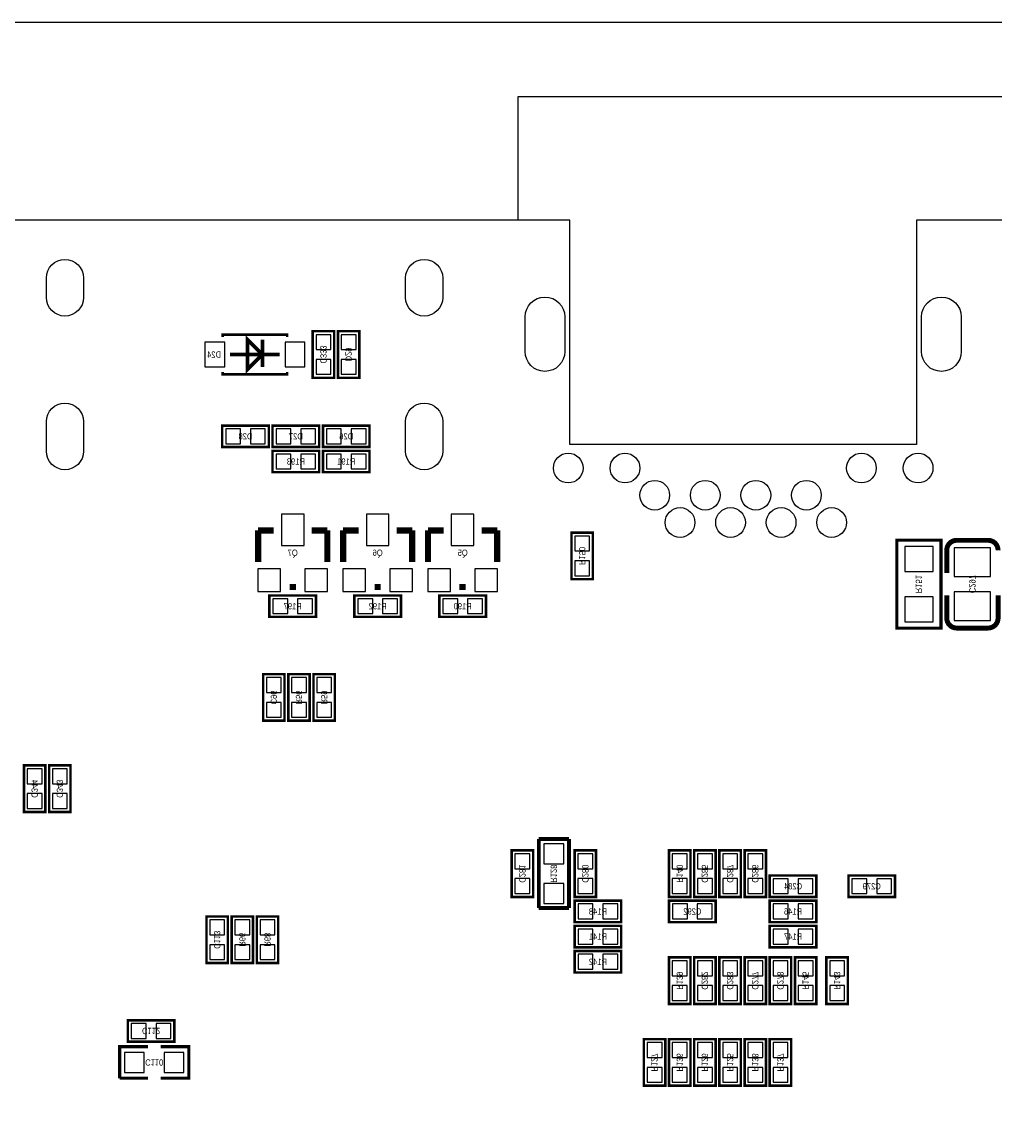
# Model space of a CAD drawing. Extents: x 0 to 150, y -8 to 98.
# Tile 6 of 13: x 38 to 77, y 53 to 98. Entities that reach past the tile are written whole.
import ezdxf
from ezdxf.enums import TextEntityAlignment as Align

# ---------------------------------------------------------------- set-up
doc = ezdxf.new("R2010")
doc.units = 0
for name, color, linetype in [('BG_OUTLINE', 92, 'CONTINUOUS'), ('PG_SILKSCREEN_BOTTOM', 150, 'CONTINUOUS'), ('PIN_BOTTOM', 253, 'CONTINUOUS'), ('RD_SILKSCREEN_BOTTOM', 80, 'CONTINUOUS')]:
    doc.layers.add(name, color=color, linetype=linetype)

msp = doc.modelspace()

# ---------------------------------------------------------------- linework, layer by layer
at = {"layer": 'BG_OUTLINE'}
for points in [[(2.999994, 89.99982), (2.999994, 91.999816), (0, 91.999816), (0, 95.999808, -0.414214), (1.999996, 97.999804), (147.999704, 97.999804, -0.414214), (149.9997, 95.999808), (149.9997, 91.999816), (146.999706, 91.999816), (146.999706, 89.99982)], [(2.999994, 0), (146.99996, 0, 0.414214), (149.999954, 2.999994), (149.999954, 86.999826, 0.414214), (146.99996, 89.99982), (74.076052, 89.99982), (74.076052, 80.9498), (60.07608, 80.9498), (60.07608, 89.99982), (2.999994, 89.99982, 0.414214), (0, 86.999826), (0, 2.999994, 0.414214), (2.999994, 0), (2.999994, -1.999996), (0, -1.999996), (0, -5.999988, 0.414214), (1.999996, -7.999984), (147.999704, -7.999984, 0.414214), (149.9997, -5.999988), (149.9997, -1.999996), (146.999706, -1.999996), (146.999706, 0)]]:
    msp.add_lwpolyline(points, format="xyb", dxfattribs=at)
msp.add_lwpolyline([(57.999884, 89.99982), (57.999884, 94.99981), (85.999828, 94.99981), (85.999828, 89.99982)], dxfattribs=at)
at = {"layer": 'PG_SILKSCREEN_BOTTOM'}
for points, const_width in [([(50.56759, 83.6422), (50.56759, 85.5218), (49.70399, 85.5218), (49.70399, 83.6422), (50.56759, 83.6422)], 0.1016), ([(51.58359, 83.6422), (51.58359, 85.5218), (50.71999, 85.5218), (50.71999, 83.6422), (51.58359, 83.6422)], 0.1016), ([(48.670972, 85.282024), (48.670972, 85.3821), (46.071028, 85.3821), (46.071028, 85.282024)], 0.100076), ([(47.071026, 83.982052), (47.071026, 85.181948), (47.670974, 84.582), (47.071026, 83.982052)], 0.150114), ([(47.670974, 85.181948), (47.670974, 84.081874)], 0.150114), ([(48.370998, 84.582), (46.371002, 84.582)], 0.150114), ([(48.670972, 83.881976), (48.670972, 83.7819), (46.071028, 83.7819), (46.071028, 83.881976)], 0.100076), ([(47.9298, 81.7118), (46.0502, 81.7118), (46.0502, 80.8482), (47.9298, 80.8482), (47.9298, 81.7118)], 0.1016), ([(48.0822, 80.8482), (49.9618, 80.8482), (49.9618, 81.7118), (48.0822, 81.7118), (48.0822, 80.8482)], 0.1016), ([(51.9938, 81.7118), (50.1142, 81.7118), (50.1142, 80.8482), (51.9938, 80.8482), (51.9938, 81.7118)], 0.1016), ([(49.9618, 80.6958), (48.0822, 80.6958), (48.0822, 79.8322), (49.9618, 79.8322), (49.9618, 80.6958)], 0.1016), ([(50.1142, 79.8322), (51.9938, 79.8322), (51.9938, 80.6958), (50.1142, 80.6958), (50.1142, 79.8322)], 0.1016), ([(48.133, 77.4827), (47.498, 77.4827)], 0.254), ([(47.498, 77.4827), (47.498, 76.2127)], 0.254), ([(49.657, 77.4827), (50.292, 77.4827)], 0.254), ([(50.292, 77.4827), (50.292, 76.2127)], 0.254), ([(51.562, 77.4827), (50.927, 77.4827)], 0.254), ([(50.927, 77.4827), (50.927, 76.2127)], 0.254), ([(53.086, 77.4827), (53.721, 77.4827)], 0.254), ([(53.721, 77.4827), (53.721, 76.2127)], 0.254), ([(54.991, 77.4827), (54.356, 77.4827)], 0.254), ([(54.356, 77.4827), (54.356, 76.2127)], 0.254), ([(56.515, 77.4827), (57.15, 77.4827)], 0.254), ([(57.15, 77.4827), (57.15, 76.2127)], 0.254), ([(60.1472, 77.3938), (60.1472, 75.5142), (61.0108, 75.5142), (61.0108, 77.3938), (60.1472, 77.3938)], 0.1016), ([(73.279, 77.089), (73.279, 73.533), (75.057, 73.533), (75.057, 77.089), (73.279, 77.089)], 0.127), ([(49.022, 75.1967), (48.768, 75.1967)], 0.254), ([(52.451, 75.1967), (52.197, 75.1967)], 0.254), ([(55.88, 75.1967), (55.626, 75.1967)], 0.254), ([(49.8348, 74.8538), (47.9552, 74.8538), (47.9552, 73.9902), (49.8348, 73.9902), (49.8348, 74.8538)], 0.1016), ([(53.2638, 74.8538), (51.3842, 74.8538), (51.3842, 73.9902), (53.2638, 73.9902), (53.2638, 74.8538)], 0.1016), ([(56.6928, 74.8538), (54.8132, 74.8538), (54.8132, 73.9902), (56.6928, 73.9902), (56.6928, 74.8538)], 0.1016), ([(75.29195, 73.940924), (75.29195, 74.860912)], 0.199898), ([(47.7012, 71.6788), (47.7012, 69.7992), (48.5648, 69.7992), (48.5648, 71.6788), (47.7012, 71.6788)], 0.1016), ([(48.7172, 71.6788), (48.7172, 69.7992), (49.5808, 69.7992), (49.5808, 71.6788), (48.7172, 71.6788)], 0.1016), ([(49.7332, 71.6788), (49.7332, 69.7992), (50.5968, 69.7992), (50.5968, 71.6788), (49.7332, 71.6788)], 0.1016), ([(38.9128, 66.1162), (38.9128, 67.9958), (38.0492, 67.9958), (38.0492, 66.1162), (38.9128, 66.1162)], 0.1016), ([(39.9288, 66.1162), (39.9288, 67.9958), (39.0652, 67.9958), (39.0652, 66.1162), (39.9288, 66.1162)], 0.1016), ([(60.0456, 65.024), (58.8264, 65.024)], 0.1524), ([(58.8264, 65.024), (58.8264, 62.2427)], 0.1524), ([(60.0456, 62.2427), (60.0456, 65.024)], 0.1524), ([(57.7342, 64.5668), (57.7342, 62.6872), (58.5978, 62.6872), (58.5978, 64.5668), (57.7342, 64.5668)], 0.1016), ([(61.1378, 62.6872), (61.1378, 64.5668), (60.2742, 64.5668), (60.2742, 62.6872), (61.1378, 62.6872)], 0.1016), ([(64.9478, 62.6872), (64.9478, 64.5668), (64.0842, 64.5668), (64.0842, 62.6872), (64.9478, 62.6872)], 0.1016), ([(65.1002, 64.5668), (65.1002, 62.6872), (65.9638, 62.6872), (65.9638, 64.5668), (65.1002, 64.5668)], 0.1016), ([(66.1162, 64.5668), (66.1162, 62.6872), (66.9798, 62.6872), (66.9798, 64.5668), (66.1162, 64.5668)], 0.1016), ([(67.1322, 64.5668), (67.1322, 62.6872), (67.9958, 62.6872), (67.9958, 64.5668), (67.1322, 64.5668)], 0.1016), ([(70.0278, 63.5508), (68.1482, 63.5508), (68.1482, 62.6872), (70.0278, 62.6872), (70.0278, 63.5508)], 0.1016), ([(71.3232, 62.6872), (73.2028, 62.6872), (73.2028, 63.5508), (71.3232, 63.5508), (71.3232, 62.6872)], 0.1016), ([(60.2742, 61.6712), (62.1538, 61.6712), (62.1538, 62.5348), (60.2742, 62.5348), (60.2742, 61.6712)], 0.1016), ([(65.9638, 62.5348), (64.0842, 62.5348), (64.0842, 61.6712), (65.9638, 61.6712), (65.9638, 62.5348)], 0.1016), ([(70.0278, 62.5348), (68.1482, 62.5348), (68.1482, 61.6712), (70.0278, 61.6712), (70.0278, 62.5348)], 0.1016), ([(45.4152, 61.8998), (45.4152, 60.0202), (46.2788, 60.0202), (46.2788, 61.8998), (45.4152, 61.8998)], 0.1016), ([(46.4312, 61.8998), (46.4312, 60.0202), (47.2948, 60.0202), (47.2948, 61.8998), (46.4312, 61.8998)], 0.1016), ([(47.4472, 61.8998), (47.4472, 60.0202), (48.3108, 60.0202), (48.3108, 61.8998), (47.4472, 61.8998)], 0.1016), ([(58.8264, 62.2427), (60.0456, 62.2427)], 0.1524), ([(60.2742, 60.6552), (62.1538, 60.6552), (62.1538, 61.5188), (60.2742, 61.5188), (60.2742, 60.6552)], 0.1016), ([(70.0278, 61.5188), (68.1482, 61.5188), (68.1482, 60.6552), (70.0278, 60.6552), (70.0278, 61.5188)], 0.1016), ([(60.2742, 59.6392), (62.1538, 59.6392), (62.1538, 60.5028), (60.2742, 60.5028), (60.2742, 59.6392)], 0.1016), ([(64.9478, 58.3692), (64.9478, 60.2488), (64.0842, 60.2488), (64.0842, 58.3692), (64.9478, 58.3692)], 0.1016), ([(65.9638, 58.3692), (65.9638, 60.2488), (65.1002, 60.2488), (65.1002, 58.3692), (65.9638, 58.3692)], 0.1016), ([(66.9798, 58.3692), (66.9798, 60.2488), (66.1162, 60.2488), (66.1162, 58.3692), (66.9798, 58.3692)], 0.1016), ([(67.9958, 58.3692), (67.9958, 60.2488), (67.1322, 60.2488), (67.1322, 58.3692), (67.9958, 58.3692)], 0.1016), ([(69.0118, 58.3692), (69.0118, 60.2488), (68.1482, 60.2488), (68.1482, 58.3692), (69.0118, 58.3692)], 0.1016), ([(69.1642, 60.2488), (69.1642, 58.3692), (70.0278, 58.3692), (70.0278, 60.2488), (69.1642, 60.2488)], 0.1016), ([(71.2978, 58.3692), (71.2978, 60.2488), (70.4342, 60.2488), (70.4342, 58.3692), (71.2978, 58.3692)], 0.1016), ([(42.2402, 56.8452), (44.1198, 56.8452), (44.1198, 57.7088), (42.2402, 57.7088), (42.2402, 56.8452)], 0.1016), ([(43.053, 56.642), (41.91, 56.642), (41.91, 55.372)], 0.127), ([(43.561, 55.372), (44.704, 55.372), (44.704, 56.642), (43.561, 56.642)], 0.127), ([(63.0682, 56.9468), (63.0682, 55.0672), (63.9318, 55.0672), (63.9318, 56.9468), (63.0682, 56.9468)], 0.1016), ([(64.9478, 55.0672), (64.9478, 56.9468), (64.0842, 56.9468), (64.0842, 55.0672), (64.9478, 55.0672)], 0.1016), ([(65.1002, 56.9468), (65.1002, 55.0672), (65.9638, 55.0672), (65.9638, 56.9468), (65.1002, 56.9468)], 0.1016), ([(66.1162, 56.9468), (66.1162, 55.0672), (66.9798, 55.0672), (66.9798, 56.9468), (66.1162, 56.9468)], 0.1016), ([(67.9958, 55.0672), (67.9958, 56.9468), (67.1322, 56.9468), (67.1322, 55.0672), (67.9958, 55.0672)], 0.1016), ([(69.0118, 55.0672), (69.0118, 56.9468), (68.1482, 56.9468), (68.1482, 55.0672), (69.0118, 55.0672)], 0.1016), ([(41.91, 55.372), (43.053, 55.372)], 0.127)]:
    msp.add_lwpolyline(points, dxfattribs=dict(at, const_width=const_width))
at = {"layer": 'PG_SILKSCREEN_BOTTOM', "const_width": 0.199898}
for points in [[(75.29195, 75.761088), (75.29195, 76.681076, -0.414214), (75.692, 77.081126)], [(75.692, 77.081126), (76.962, 77.081126, -0.414214), (77.36205, 76.681076)], [(77.36205, 74.860912), (77.36205, 73.940924, -0.4144), (76.962, 73.541128)], [(76.962, 73.541128), (75.692, 73.540874, -0.414214), (75.29195, 73.940924)]]:
    msp.add_lwpolyline(points, format="xyb", dxfattribs=at)
at = {"layer": 'PIN_BOTTOM'}
for points in [[(38.951916, 86.881462), (38.951916, 87.668862, -1), (40.450516, 87.668862), (40.450516, 86.881462, -1)], [(53.45176, 86.881462), (53.45176, 87.668862, -1), (54.95036, 87.668862), (54.95036, 86.881462, -1)], [(59.876055, 86.099904), (59.876055, 84.699856, -1), (58.276109, 84.699856), (58.276109, 86.099904, -1)], [(75.876023, 86.099904), (75.876023, 84.699856, -1), (74.276077, 84.699856), (74.276077, 86.099904, -1)], [(38.951916, 80.678274), (38.951916, 81.872074, -1), (40.450516, 81.872074), (40.450516, 80.678274, -1)], [(53.45176, 80.678274), (53.45176, 81.872074, -1), (54.95036, 81.872074), (54.95036, 80.678274, -1)]]:
    msp.add_lwpolyline(points, format="xyb", close=True, dxfattribs=at)
for points in [[(49.83607, 84.782152), (50.43551, 84.782152), (50.43551, 85.381592), (49.83607, 85.381592)], [(50.85207, 84.782152), (51.45151, 84.782152), (51.45151, 85.381592), (50.85207, 85.381592)], [(46.151038, 84.081874), (46.151038, 85.081872), (45.350938, 85.081872), (45.350938, 84.081874)], [(49.391062, 84.081874), (49.391062, 85.081872), (48.590962, 85.081872), (48.590962, 84.081874)], [(49.83607, 83.782408), (50.43551, 83.782408), (50.43551, 84.381848), (49.83607, 84.381848)], [(50.85207, 83.782408), (51.45151, 83.782408), (51.45151, 84.381848), (50.85207, 84.381848)], [(46.789848, 80.98028), (46.789848, 81.57972), (46.190408, 81.57972), (46.190408, 80.98028)], [(47.789592, 80.98028), (47.789592, 81.57972), (47.190152, 81.57972), (47.190152, 80.98028)], [(48.222408, 81.57972), (48.222408, 80.98028), (48.821848, 80.98028), (48.821848, 81.57972)], [(49.222152, 81.57972), (49.222152, 80.98028), (49.821592, 80.98028), (49.821592, 81.57972)], [(50.853848, 80.98028), (50.853848, 81.57972), (50.254408, 81.57972), (50.254408, 80.98028)], [(51.853592, 80.98028), (51.853592, 81.57972), (51.254152, 81.57972), (51.254152, 80.98028)], [(48.821848, 79.96428), (48.821848, 80.56372), (48.222408, 80.56372), (48.222408, 79.96428)], [(49.821592, 79.96428), (49.821592, 80.56372), (49.222152, 80.56372), (49.222152, 79.96428)], [(50.254408, 80.56372), (50.254408, 79.96428), (50.853848, 79.96428), (50.853848, 80.56372)], [(51.254152, 80.56372), (51.254152, 79.96428), (51.853592, 79.96428), (51.853592, 80.56372)], [(49.3522, 76.8731), (49.3522, 78.1431), (48.4378, 78.1431), (48.4378, 76.8731)], [(52.7812, 76.8731), (52.7812, 78.1431), (51.8668, 78.1431), (51.8668, 76.8731)], [(56.2102, 76.8731), (56.2102, 78.1431), (55.2958, 78.1431), (55.2958, 76.8731)], [(60.87872, 77.253592), (60.27928, 77.253592), (60.27928, 76.654152), (60.87872, 76.654152)], [(74.7395, 76.835), (73.5965, 76.835), (73.5965, 75.819), (74.7395, 75.819)], [(77.061949, 76.781025), (75.592051, 76.781025), (75.592051, 75.621007), (77.061949, 75.621007)], [(60.87872, 76.253848), (60.27928, 76.253848), (60.27928, 75.654408), (60.87872, 75.654408)], [(48.3997, 75.0189), (48.3997, 75.9333), (47.4853, 75.9333), (47.4853, 75.0189)], [(50.3047, 75.0189), (50.3047, 75.9333), (49.3903, 75.9333), (49.3903, 75.0189)], [(51.8287, 75.0189), (51.8287, 75.9333), (50.9143, 75.9333), (50.9143, 75.0189)], [(53.7337, 75.0189), (53.7337, 75.9333), (52.8193, 75.9333), (52.8193, 75.0189)], [(55.2577, 75.0189), (55.2577, 75.9333), (54.3433, 75.9333), (54.3433, 75.0189)], [(57.1627, 75.0189), (57.1627, 75.9333), (56.2483, 75.9333), (56.2483, 75.0189)], [(77.061949, 75.000993), (75.592051, 75.000993), (75.592051, 73.840975), (77.061949, 73.840975)], [(48.694848, 74.12228), (48.694848, 74.72172), (48.095408, 74.72172), (48.095408, 74.12228)], [(49.694592, 74.12228), (49.694592, 74.72172), (49.095152, 74.72172), (49.095152, 74.12228)], [(52.123848, 74.12228), (52.123848, 74.72172), (51.524408, 74.72172), (51.524408, 74.12228)], [(53.123592, 74.12228), (53.123592, 74.72172), (52.524152, 74.72172), (52.524152, 74.12228)], [(55.552848, 74.12228), (55.552848, 74.72172), (54.953408, 74.72172), (54.953408, 74.12228)], [(56.552592, 74.12228), (56.552592, 74.72172), (55.953152, 74.72172), (55.953152, 74.12228)], [(74.7395, 74.803), (73.5965, 74.803), (73.5965, 73.787), (74.7395, 73.787)], [(48.43272, 71.538592), (47.83328, 71.538592), (47.83328, 70.939152), (48.43272, 70.939152)], [(49.44872, 71.538592), (48.84928, 71.538592), (48.84928, 70.939152), (49.44872, 70.939152)], [(50.46472, 71.538592), (49.86528, 71.538592), (49.86528, 70.939152), (50.46472, 70.939152)], [(48.43272, 70.538848), (47.83328, 70.538848), (47.83328, 69.939408), (48.43272, 69.939408)], [(49.44872, 70.538848), (48.84928, 70.538848), (48.84928, 69.939408), (49.44872, 69.939408)], [(50.46472, 70.538848), (49.86528, 70.538848), (49.86528, 69.939408), (50.46472, 69.939408)], [(38.18128, 67.256152), (38.78072, 67.256152), (38.78072, 67.855592), (38.18128, 67.855592)], [(39.19728, 67.256152), (39.79672, 67.256152), (39.79672, 67.855592), (39.19728, 67.855592)], [(38.18128, 66.256408), (38.78072, 66.256408), (38.78072, 66.855848), (38.18128, 66.855848)], [(39.19728, 66.256408), (39.79672, 66.256408), (39.79672, 66.855848), (39.19728, 66.855848)], [(59.03595, 64.02705), (59.83605, 64.02705), (59.83605, 64.82715), (59.03595, 64.82715)], [(58.46572, 64.426592), (57.86628, 64.426592), (57.86628, 63.827152), (58.46572, 63.827152)], [(60.40628, 63.827152), (61.00572, 63.827152), (61.00572, 64.426592), (60.40628, 64.426592)], [(64.21628, 63.827152), (64.81572, 63.827152), (64.81572, 64.426592), (64.21628, 64.426592)], [(65.83172, 64.426592), (65.23228, 64.426592), (65.23228, 63.827152), (65.83172, 63.827152)], [(66.84772, 64.426592), (66.24828, 64.426592), (66.24828, 63.827152), (66.84772, 63.827152)], [(67.86372, 64.426592), (67.26428, 64.426592), (67.26428, 63.827152), (67.86372, 63.827152)], [(58.46572, 63.426848), (57.86628, 63.426848), (57.86628, 62.827408), (58.46572, 62.827408)], [(60.40628, 62.827408), (61.00572, 62.827408), (61.00572, 63.426848), (60.40628, 63.426848)], [(64.21628, 62.827408), (64.81572, 62.827408), (64.81572, 63.426848), (64.21628, 63.426848)], [(65.83172, 63.426848), (65.23228, 63.426848), (65.23228, 62.827408), (65.83172, 62.827408)], [(66.84772, 63.426848), (66.24828, 63.426848), (66.24828, 62.827408), (66.84772, 62.827408)], [(67.86372, 63.426848), (67.26428, 63.426848), (67.26428, 62.827408), (67.86372, 62.827408)], [(68.887848, 62.81928), (68.887848, 63.41872), (68.288408, 63.41872), (68.288408, 62.81928)], [(69.887592, 62.81928), (69.887592, 63.41872), (69.288152, 63.41872), (69.288152, 62.81928)], [(71.463408, 63.41872), (71.463408, 62.81928), (72.062848, 62.81928), (72.062848, 63.41872)], [(72.463152, 63.41872), (72.463152, 62.81928), (73.062592, 62.81928), (73.062592, 63.41872)], [(59.03595, 62.42685), (59.83605, 62.42685), (59.83605, 63.22695), (59.03595, 63.22695)], [(60.414408, 62.40272), (60.414408, 61.80328), (61.013848, 61.80328), (61.013848, 62.40272)], [(61.414152, 62.40272), (61.414152, 61.80328), (62.013592, 61.80328), (62.013592, 62.40272)], [(64.823848, 61.80328), (64.823848, 62.40272), (64.224408, 62.40272), (64.224408, 61.80328)], [(65.823592, 61.80328), (65.823592, 62.40272), (65.224152, 62.40272), (65.224152, 61.80328)], [(68.887848, 61.80328), (68.887848, 62.40272), (68.288408, 62.40272), (68.288408, 61.80328)], [(69.887592, 61.80328), (69.887592, 62.40272), (69.288152, 62.40272), (69.288152, 61.80328)], [(46.14672, 61.759592), (45.54728, 61.759592), (45.54728, 61.160152), (46.14672, 61.160152)], [(47.16272, 61.759592), (46.56328, 61.759592), (46.56328, 61.160152), (47.16272, 61.160152)], [(48.17872, 61.759592), (47.57928, 61.759592), (47.57928, 61.160152), (48.17872, 61.160152)], [(60.414408, 61.38672), (60.414408, 60.78728), (61.013848, 60.78728), (61.013848, 61.38672)], [(61.414152, 61.38672), (61.414152, 60.78728), (62.013592, 60.78728), (62.013592, 61.38672)], [(68.887848, 60.78728), (68.887848, 61.38672), (68.288408, 61.38672), (68.288408, 60.78728)], [(69.887592, 60.78728), (69.887592, 61.38672), (69.288152, 61.38672), (69.288152, 60.78728)], [(46.14672, 60.759848), (45.54728, 60.759848), (45.54728, 60.160408), (46.14672, 60.160408)], [(47.16272, 60.759848), (46.56328, 60.759848), (46.56328, 60.160408), (47.16272, 60.160408)], [(48.17872, 60.759848), (47.57928, 60.759848), (47.57928, 60.160408), (48.17872, 60.160408)], [(60.414408, 60.37072), (60.414408, 59.77128), (61.013848, 59.77128), (61.013848, 60.37072)], [(61.414152, 60.37072), (61.414152, 59.77128), (62.013592, 59.77128), (62.013592, 60.37072)], [(64.21628, 59.509152), (64.81572, 59.509152), (64.81572, 60.108592), (64.21628, 60.108592)], [(65.23228, 59.509152), (65.83172, 59.509152), (65.83172, 60.108592), (65.23228, 60.108592)], [(66.24828, 59.509152), (66.84772, 59.509152), (66.84772, 60.108592), (66.24828, 60.108592)], [(67.26428, 59.509152), (67.86372, 59.509152), (67.86372, 60.108592), (67.26428, 60.108592)], [(68.28028, 59.509152), (68.87972, 59.509152), (68.87972, 60.108592), (68.28028, 60.108592)], [(69.89572, 60.108592), (69.29628, 60.108592), (69.29628, 59.509152), (69.89572, 59.509152)], [(70.56628, 59.509152), (71.16572, 59.509152), (71.16572, 60.108592), (70.56628, 60.108592)], [(64.21628, 58.509408), (64.81572, 58.509408), (64.81572, 59.108848), (64.21628, 59.108848)], [(65.23228, 58.509408), (65.83172, 58.509408), (65.83172, 59.108848), (65.23228, 59.108848)], [(66.24828, 58.509408), (66.84772, 58.509408), (66.84772, 59.108848), (66.24828, 59.108848)], [(67.26428, 58.509408), (67.86372, 58.509408), (67.86372, 59.108848), (67.26428, 59.108848)], [(68.28028, 58.509408), (68.87972, 58.509408), (68.87972, 59.108848), (68.28028, 59.108848)], [(69.89572, 59.108848), (69.29628, 59.108848), (69.29628, 58.509408), (69.89572, 58.509408)], [(70.56628, 58.509408), (71.16572, 58.509408), (71.16572, 59.108848), (70.56628, 59.108848)], [(42.380408, 57.57672), (42.380408, 56.97728), (42.979848, 56.97728), (42.979848, 57.57672)], [(43.380152, 57.57672), (43.380152, 56.97728), (43.979592, 56.97728), (43.979592, 57.57672)], [(63.79972, 56.806592), (63.20028, 56.806592), (63.20028, 56.207152), (63.79972, 56.207152)], [(64.21628, 56.207152), (64.81572, 56.207152), (64.81572, 56.806592), (64.21628, 56.806592)], [(65.83172, 56.806592), (65.23228, 56.806592), (65.23228, 56.207152), (65.83172, 56.207152)], [(66.84772, 56.806592), (66.24828, 56.806592), (66.24828, 56.207152), (66.84772, 56.207152)], [(67.26428, 56.207152), (67.86372, 56.207152), (67.86372, 56.806592), (67.26428, 56.806592)], [(68.28028, 56.207152), (68.87972, 56.207152), (68.87972, 56.806592), (68.28028, 56.806592)], [(42.10685, 56.40705), (42.10685, 55.60695), (42.90695, 55.60695), (42.90695, 56.40705)], [(43.70705, 56.40705), (43.70705, 55.60695), (44.50715, 55.60695), (44.50715, 56.40705)], [(63.79972, 55.806848), (63.20028, 55.806848), (63.20028, 55.207408), (63.79972, 55.207408)], [(64.21628, 55.207408), (64.81572, 55.207408), (64.81572, 55.806848), (64.21628, 55.806848)], [(65.83172, 55.806848), (65.23228, 55.806848), (65.23228, 55.207408), (65.83172, 55.207408)], [(66.84772, 55.806848), (66.24828, 55.806848), (66.24828, 55.207408), (66.84772, 55.207408)], [(67.26428, 55.207408), (67.86372, 55.207408), (67.86372, 55.806848), (67.26428, 55.806848)], [(68.28028, 55.207408), (68.87972, 55.207408), (68.87972, 55.806848), (68.28028, 55.806848)]]:
    msp.add_lwpolyline(points, close=True, dxfattribs=at)
for centre in [(60.016136, 79.99984), (62.305946, 79.99984), (71.846186, 79.99984), (74.135996, 79.99984), (63.506096, 78.899766), (65.54597, 78.899766), (67.586098, 78.899766), (69.625972, 78.899766), (64.52616, 77.799946), (66.566034, 77.799946), (68.606162, 77.799946), (70.646036, 77.799946)]:
    msp.add_circle(centre, 0.599948, dxfattribs=at)

# ---------------------------------------------------------------- texts
at = {"layer": 'RD_SILKSCREEN_BOTTOM', "text_generation_flag": 2, "width": 0.9}
for s, p in [('D24', (45.72, 84.455)), ('D28', (46.99, 81.153)), ('D27', (49.022, 81.153)), ('D26', (51.054, 81.153)), ('R193', (49.022, 80.137)), ('R191', (51.054, 80.137)), ('Q7', (48.895, 76.454)), ('Q6', (52.324, 76.454)), ('Q5', (55.753, 76.454)), ('R197', (48.895, 74.295)), ('R192', (52.324, 74.295)), ('R190', (55.753, 74.295)), ('C284', (69.088, 62.992)), ('C279', (72.263, 62.992)), ('R148', (61.214, 61.976)), ('C292', (65.024, 61.976)), ('R146', (69.088, 61.976)), ('R141', (61.214, 60.96)), ('R147', (69.088, 60.96)), ('R142', (61.214, 59.944))]:
    msp.add_text(s, height=0.254, dxfattribs=at).set_placement(p, align=Align.CENTER)
for s, rotation, p in [('C333', 270, (50.00879, 84.582254)), ('D29', 270, (51.02479, 84.582254)), ('R150', 270, (60.452, 76.454)), ('R151', 270, (74.041, 75.311254)), ('C297', 270, (76.2, 75.311254)), ('C96', 270, (48.006, 70.739254)), ('R56', 270, (49.022, 70.739254)), ('R59', 270, (50.038, 70.739254)), ('C344', 270, (38.354, 67.056254)), ('C343', 270, (39.37, 67.056254)), ('C281', 270, (58.039, 63.627254)), ('R128', 270, (59.309, 63.627254)), ('C280', 270, (60.579, 63.627254)), ('R140', 270, (64.389, 63.627254)), ('C285', 270, (65.405, 63.627254)), ('C287', 270, (66.421, 63.627254)), ('C286', 270, (67.437, 63.627254)), ('C113', 270, (45.72, 60.960254)), ('R66', 270, (46.736, 60.960254)), ('R68', 270, (47.752, 60.960254)), ('R139', 270, (64.389, 59.309254)), ('C282', 270, (65.405, 59.309254)), ('C283', 270, (66.421, 59.309254)), ('C277', 270, (67.437, 59.309254)), ('C278', 270, (68.453, 59.309254)), ('R145', 270, (69.469, 59.309254)), ('R143', 270, (70.739, 59.309254)), ('C112', 180, (43.18, 57.404)), ('R127', 270, (63.373, 56.007254)), ('R136', 270, (64.389, 56.007254)), ('R126', 270, (65.405, 56.007254)), ('R125', 270, (66.421, 56.007254)), ('R138', 270, (67.437, 56.007254)), ('R137', 270, (68.453, 56.007254)), ('C110', 180, (43.307, 56.134))]:
    msp.add_text(s, height=0.254, rotation=rotation, dxfattribs=at).set_placement(p, align=Align.CENTER)

doc.saveas('drawing.dxf')
